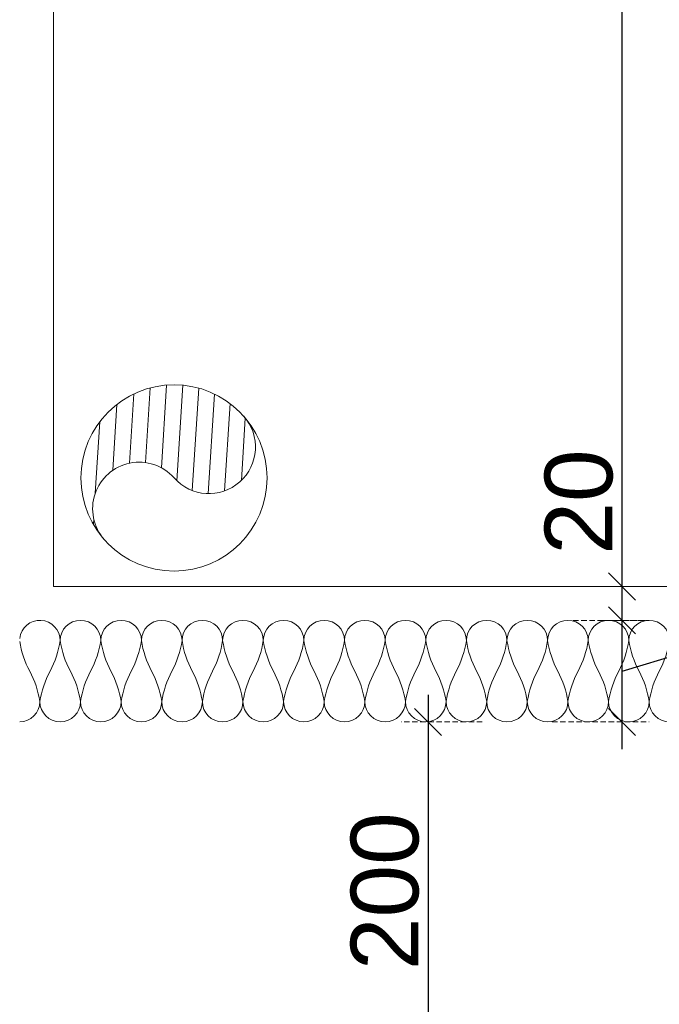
# Model space of a CAD drawing. Header units: millimetres. Extents: x 3652085 to 3778338, y -303702 to -273644.
# Tile 144 of 256: x 3679098 to 3679476, y -277245 to -276663. Entities that reach past the tile are written whole.
import ezdxf

# ---------------------------------------------------------------- set-up
doc = ezdxf.new("R2010")
doc.units = ezdxf.units.MM
doc.header["$PDMODE"] = 34
doc.linetypes.add('HIDDEN2', pattern=[4.7625, 3.175, -1.5875])
for name, color, linetype, lineweight in [('DIM-03    (HAUSART)', 111, 'Continuous', 5), ('INSULATION (HAUSEART)', 31, 'Continuous', 15), ('RISER-MEP-H (HAUSART)', 37, 'Continuous', 5), ('SLAB    (HAUSART)', 8, 'Continuous', 20)]:
    doc.layers.add(name, color=color, linetype=linetype, lineweight=lineweight)
doc.styles.add('1-20 Eng HA', font='arial.ttf', dxfattribs={"height": 40})
doc.dimstyles.new('1-20 Eng HA', dxfattribs={"dimtxt": 40, "dimasz": 16, "dimexe": 16, "dimexo": 5, "dimgap": 5, "dimtad": 1, "dimdec": 0, "dimlfac": -1, "dimzin": 0, "dimdsep": 46, "dimtxsty": '1-20 Eng HA', "dimblk": 'OBLIQUE', "dimcen": 0.09, "dimdle": 16, "dimclrd": 256, "dimclre": 256, "dimclrt": 256, "dimadec": 0, "dimazin": 0, "dimtfac": 1, "dimtdec": 0, "dimtofl": 0, "dimtmove": 0, "dimatfit": 3, "dimldrblk": 'OBLIQUE', "dimfxl": 1, "dimtolj": 1, "dimtzin": 0, "dimlwe": 0, "dimarcsym": 0})

# ---------------------------------------------------------------- blocks, each defined once
blk = doc.blocks.new('SHAFT')
at = {"layer": 'RISER-MEP-H (HAUSART)', "lineweight": 0}
h = blk.add_hatch(dxfattribs=at)
h.set_pattern_fill('ANSI31', color=195, scale=3)
h.set_pattern_definition([(45, (-789947.991, -159369.53), (-6.73519209, 6.73519209), [])])
h.paths.add_polyline_path([(0, 55, 1), (0, 0, -1), (0, -55, 0.414214), (55, 0, 0.414214)])
at = {"layer": 'RISER-MEP-H (HAUSART)'}
blk.add_circle((0, 0), 55, dxfattribs=at)
for centre, start, end in [((0, 27.5), 90, 270), ((0, -27.5), 270, 90)]:
    blk.add_arc(centre, 27.5, start, end, dxfattribs=at)
blk = doc.blocks.new('_Oblique')
at = {"color": 0, "linetype": 'ByBlock', "lineweight": -2}
blk.add_line((-0.5, -0.5), (0.5, 0.5), dxfattribs=at)
blk = doc.blocks.new('*D207')
at = {"layer": 'Defpoints', "color": 0, "lineweight": 0, "transparency": 16777216}
for p in [(3679420.56, -277017.99), (3679454.38, -277017.99), (3679408.13, -277077.99)]:
    blk.add_point(p, dxfattribs=at)
at = {"layer": 'DIM-03    (HAUSART)', "lineweight": -2, "transparency": 16777216}
for p, q in [((3679539.15, -277022.56), (3679539.15, -276955.18)), ((3679454.38, -277093.99), (3679454.38, -277001.99)), ((3679454.38, -277047.99), (3679539.15, -277022.56))]:
    blk.add_line(p, q, dxfattribs=at)
at = {"layer": 'DIM-03    (HAUSART)', "linetype": 'HIDDEN2', "lineweight": 0, "transparency": 16777216}
for p, q in [((3679425.56, -277017.99), (3679470.38, -277017.99)), ((3679413.13, -277077.99), (3679470.38, -277077.99))]:
    blk.add_line(p, q, dxfattribs=at)
at = {"layer": 'DIM-03    (HAUSART)', "lineweight": -2, "transparency": 16777216, "xscale": 16, "yscale": 16, "zscale": 16}
for p, rotation in [((3679454.38, -277017.99), 90), ((3679454.38, -277077.99), 270)]:
    blk.add_blockref('_Oblique', p, dxfattribs=dict(at, rotation=rotation))
at = {"layer": 'DIM-03    (HAUSART)', "transparency": 16777216, "insert": (3679513.73, -276988.87), "char_height": 40, "attachment_point": 5, "rotation": 90, "style": '1-20 Eng HA'}
blk.add_mtext('\\A1;60', dxfattribs=at)
blk = doc.blocks.new('*D208')
at = {"layer": 'Defpoints', "color": 0, "lineweight": 0, "transparency": 16777216}
for p in [(3679436.15, -276997.99), (3679454.38, -276997.99), (3679436.15, -277017.99)]:
    blk.add_point(p, dxfattribs=at)
at = {"layer": 'DIM-03    (HAUSART)', "lineweight": -2, "transparency": 16777216}
for p, q in [((3679454.38, -276997.99), (3679454.38, -276914.15)), ((3679454.38, -277033.99), (3679454.38, -276997.99))]:
    blk.add_line(p, q, dxfattribs=at)
at = {"layer": 'DIM-03    (HAUSART)', "linetype": 'HIDDEN2', "lineweight": 0, "transparency": 16777216}
for p, q in [((3679441.15, -276997.99), (3679470.38, -276997.99)), ((3679441.15, -277017.99), (3679470.38, -277017.99))]:
    blk.add_line(p, q, dxfattribs=at)
at = {"layer": 'DIM-03    (HAUSART)', "lineweight": -2, "transparency": 16777216, "xscale": 16, "yscale": 16, "zscale": 16}
for p, rotation in [((3679454.38, -276997.99), 90), ((3679454.38, -277017.99), 270)]:
    blk.add_blockref('_Oblique', p, dxfattribs=dict(at, rotation=rotation))
at = {"layer": 'DIM-03    (HAUSART)', "transparency": 16777216, "insert": (3679428.96, -276948.07), "char_height": 40, "attachment_point": 5, "rotation": 90, "style": '1-20 Eng HA'}
blk.add_mtext('\\A1;20', dxfattribs=at)
blk = doc.blocks.new('*D209')
at = {"layer": 'Defpoints', "color": 0, "lineweight": 0, "transparency": 16777216}
for p in [(3679422.8, -275397.99), (3679454.38, -275397.99), (3679436.15, -276997.99)]:
    blk.add_point(p, dxfattribs=at)
at = {"layer": 'DIM-03    (HAUSART)', "lineweight": -2, "transparency": 16777216}
blk.add_line((3679454.38, -277013.99), (3679454.38, -275381.99), dxfattribs=at)
at = {"layer": 'DIM-03    (HAUSART)', "linetype": 'HIDDEN2', "lineweight": 0, "transparency": 16777216}
for p, q in [((3679427.8, -275397.99), (3679470.38, -275397.99)), ((3679441.15, -276997.99), (3679470.38, -276997.99))]:
    blk.add_line(p, q, dxfattribs=at)
at = {"layer": 'DIM-03    (HAUSART)', "lineweight": -2, "transparency": 16777216, "xscale": 16, "yscale": 16, "zscale": 16}
for p, rotation in [((3679454.38, -275397.99), 90), ((3679454.38, -276997.99), 270)]:
    blk.add_blockref('_Oblique', p, dxfattribs=dict(at, rotation=rotation))
at = {"layer": 'DIM-03    (HAUSART)', "transparency": 16777216, "insert": (3679428.96, -276197.99), "char_height": 40, "attachment_point": 5, "rotation": 90, "style": '1-20 Eng HA'}
blk.add_mtext('\\A1;1600', dxfattribs=at)
blk = doc.blocks.new('*D279')
at = {"layer": 'Defpoints', "color": 0, "lineweight": 0, "transparency": 16777216}
for p in [(3679376.7, -277077.99), (3679339.78, -277277.99), (3679376.7, -277277.99)]:
    blk.add_point(p, dxfattribs=at)
at = {"layer": 'DIM-03    (HAUSART)', "lineweight": -2, "transparency": 16777216}
blk.add_line((3679339.78, -277061.99), (3679339.78, -277293.99), dxfattribs=at)
at = {"layer": 'DIM-03    (HAUSART)', "linetype": 'HIDDEN2', "lineweight": 0, "transparency": 16777216}
for p, q in [((3679371.7, -277077.99), (3679323.78, -277077.99)), ((3679371.7, -277277.99), (3679323.78, -277277.99))]:
    blk.add_line(p, q, dxfattribs=at)
at = {"layer": 'DIM-03    (HAUSART)', "lineweight": -2, "transparency": 16777216, "xscale": 16, "yscale": 16, "zscale": 16}
for p, rotation in [((3679339.78, -277077.99), 90), ((3679339.78, -277277.99), 270)]:
    blk.add_blockref('_Oblique', p, dxfattribs=dict(at, rotation=rotation))
at = {"layer": 'DIM-03    (HAUSART)', "lineweight": 0, "transparency": 16777216, "insert": (3679314.35, -277177.99), "char_height": 40, "attachment_point": 5, "rotation": 90, "style": '1-20 Eng HA'}
blk.add_mtext('\\A1;200', dxfattribs=at)

msp = doc.modelspace()

# ---------------------------------------------------------------- linework, layer by layer
at = {"layer": 'INSULATION (HAUSEART)', "elevation": -0.54}
for points in [[(3679098.45, -277028.66, -0.945988), (3679122.38, -277029.99, -0.084343), (3679116.38, -277047.99, 0.084343), (3679110.38, -277065.99, 1), (3679134.38, -277065.99, 0.084343), (3679128.38, -277047.99, -0.084343), (3679122.38, -277029.99, -1), (3679146.38, -277029.99, -0.084343), (3679140.38, -277047.99, 0.084343), (3679134.38, -277065.99, 1), (3679158.38, -277065.99, 0.084343), (3679152.38, -277047.99, -0.084343), (3679146.38, -277029.99, -1), (3679170.39, -277029.99, -0.084343), (3679164.38, -277047.99, 0.084343), (3679158.38, -277065.99, 1), (3679182.39, -277065.99, 0.084343), (3679176.39, -277047.99, -0.084343), (3679170.39, -277029.99, -1), (3679194.39, -277029.99, -0.084343), (3679188.39, -277047.99, 0.084343), (3679182.39, -277065.99, 1), (3679206.39, -277065.99, 0.084343), (3679200.39, -277047.99, -0.084343), (3679194.39, -277029.99, -1), (3679218.39, -277029.99, -0.084343), (3679212.39, -277047.99, 0.084343), (3679206.39, -277065.99, 1), (3679230.39, -277065.99, 0.084343), (3679224.39, -277047.99, -0.084343), (3679218.39, -277029.99, -1), (3679242.39, -277029.99, -0.084343), (3679236.39, -277047.99, 0.084343), (3679230.39, -277065.99, 1), (3679254.4, -277065.99, 0.084343), (3679248.39, -277047.99, -0.084343), (3679242.39, -277029.99, -1), (3679266.4, -277029.99, -0.084343), (3679260.4, -277047.99, 0.084343), (3679254.4, -277065.99, 1), (3679278.4, -277065.99, 0.084343), (3679272.4, -277047.99, -0.084343), (3679266.4, -277029.99, -1), (3679290.4, -277029.99, -0.084343), (3679284.4, -277047.99, 0.084343), (3679278.4, -277065.99, 1), (3679302.4, -277065.99, 0.084343), (3679296.4, -277047.99, -0.084343), (3679290.4, -277029.99, -1), (3679314.4, -277029.99, -0.084343), (3679308.4, -277047.99, 0.084343), (3679302.4, -277065.99, 1), (3679326.4, -277065.99, 0.084343), (3679320.4, -277047.99, -0.084343), (3679314.4, -277029.99, -1), (3679338.41, -277029.99, -0.084343), (3679332.41, -277047.99, 0.084343), (3679326.4, -277065.99, 1), (3679350.41, -277065.99, 0.084343), (3679344.41, -277047.99, -0.084343), (3679338.41, -277029.99, -1), (3679362.41, -277029.99, -0.084343), (3679356.41, -277047.99, 0.084343), (3679350.41, -277065.99, 1), (3679374.41, -277065.99, 0.084343), (3679368.41, -277047.99, -0.084343), (3679362.41, -277029.99, -1), (3679386.41, -277029.99, -0.084343), (3679380.41, -277047.99, 0.084343), (3679374.41, -277065.99, 1), (3679398.41, -277065.99, 0.084343), (3679392.41, -277047.99, -0.084343), (3679386.41, -277029.99, -1), (3679410.41, -277029.99, -0.084343), (3679404.41, -277047.99, 0.084343), (3679398.41, -277065.99, 1), (3679422.42, -277065.99, 0.084343), (3679416.42, -277047.99, -0.084343), (3679410.41, -277029.99, -1), (3679434.42, -277029.99, -0.084343), (3679428.42, -277047.99, 0.084343), (3679422.42, -277065.99, 1), (3679446.42, -277065.99, 0.084343), (3679440.42, -277047.99, -0.084343), (3679434.42, -277029.99, -1), (3679458.42, -277029.99, -0.084343), (3679452.42, -277047.99, 0.084343), (3679446.42, -277065.99, 1), (3679470.42, -277065.99, 0.084343), (3679464.42, -277047.99, -0.084343), (3679458.42, -277029.99, -1), (3679482.42, -277029.99, -0.084343), (3679476.42, -277047.99, 0.084343), (3679470.42, -277065.99, 1), (3679494.42, -277065.99, 0.084343)], [(3679098.45, -277077.99, 0.412412), (3679110.38, -277065.99, 0.084343), (3679104.38, -277047.99, -0.082253), (3679098.45, -277030.46)]]:
    msp.add_lwpolyline(points, format="xyb", dxfattribs=at)
at = {"layer": 'SLAB    (HAUSART)', "elevation": -0.54}
msp.add_lwpolyline([(3679678.45, -276757.99), (3679725.47, -276757.99, -0.268913), (3679728.47, -276757.98), (3679728.94, -276757.99, -0.407161), (3679728.45, -276757.49), (3679728.45, -276700.82), (3679728.43, -275947.99), (3679678.44, -275947.99), (3679678.46, -275397.99), (3679118.45, -275397.99), (3679118.45, -276997.99), (3679678.45, -276997.99), (3679678.45, -276757.99)], format="xyb", close=True, dxfattribs=at)

# ---------------------------------------------------------------- block references
at = {"layer": 'RISER-MEP-H (HAUSART)', "xscale": -1, "rotation": 311.4464764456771}
msp.add_blockref('SHAFT', (3679189.65, -276933.84, -0.54), dxfattribs=at)

# ---------------------------------------------------------------- dimensions: what is measured, and where the dimension line sits
at = {"layer": 'DIM-03    (HAUSART)'}
for base, p1, p2, picture, middle in [((3679454.38, -275397.99, -0.54), (3679436.15, -276997.99, -0.54), (3679422.8, -275397.99, -0.54), '*D209', (3679428.96, -276197.99, -0.54)), ((3679454.38, -277017.99, -0.54), (3679408.13, -277077.99, -0.54), (3679420.56, -277017.99, -0.54), '*D207', (3679513.73, -277017.56, -0.54))]:
    dim = msp.add_linear_dim(base=base, p1=p1, p2=p2, angle=90, dimstyle='1-20 Eng HA', override={"dimtmove": 1}, dxfattribs=at)
    dim.commit()
    dim.dimension.update_dxf_attribs({"geometry": picture, "text_midpoint": middle})
dim = msp.add_linear_dim(base=(3679454.38, -276997.99, -0.54), p1=(3679436.15, -277017.99, -0.54), p2=(3679436.15, -276997.99, -0.54), angle=90, dimstyle='1-20 Eng HA', dxfattribs=at)
dim.commit()
dim.dimension.update_dxf_attribs({"geometry": '*D208', "text_midpoint": (3679428.96, -276948.07, -0.54)})
at = {"layer": 'DIM-03    (HAUSART)', "lineweight": 0}
dim = msp.add_linear_dim(base=(3679339.78, -277277.99, -0.54), p1=(3679376.7, -277077.99, -0.54), p2=(3679376.7, -277277.99, -0.54), angle=90, dimstyle='1-20 Eng HA', dxfattribs=at)
dim.commit()
dim.dimension.update_dxf_attribs({"geometry": '*D279', "text_midpoint": (3679314.35, -277177.99, -0.54)})

doc.saveas('drawing.dxf')
